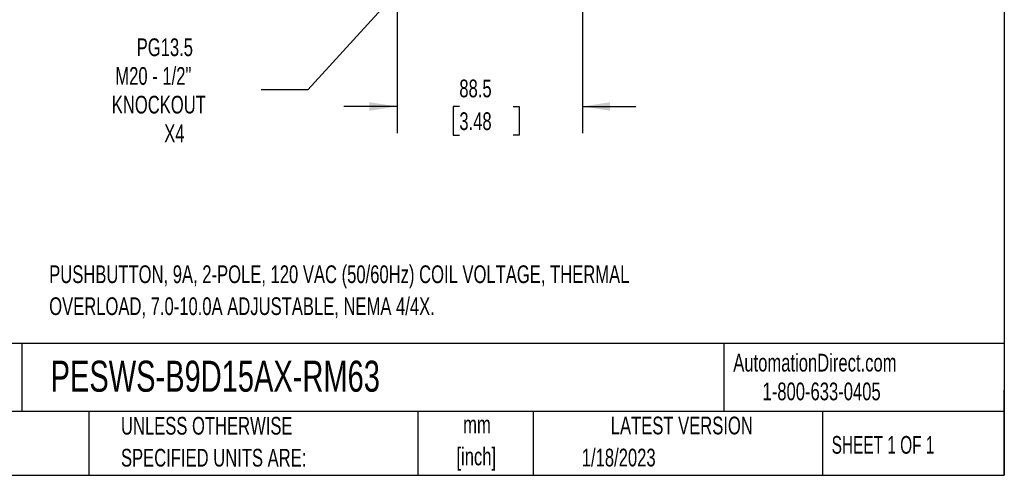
# Model space of a CAD drawing. Header units: millimetres. Extents: x 25 to 1092, y 25 to 838.
# Tile 13 of 46: x 622 to 1092, y 25 to 243. Entities that reach past the tile are written whole.
import ezdxf

# ---------------------------------------------------------------- set-up
doc = ezdxf.new("R2010")
doc.units = ezdxf.units.MM
doc.header["$LTSCALE"] = 4
doc.layers.add('DIMENSIONS', color=140, linetype='Continuous', lineweight=25)
doc.layers.add('TEXT', color=140, linetype='Continuous', lineweight=25)
doc.styles.add('SLDTEXTSTYLE0', font='TXT', dxfattribs={"width": 0.7})
doc.styles.add('SLDTEXTSTYLE1', font='TXT', dxfattribs={"width": 0.65})
doc.dimstyles.new('SLDDIMSTYLE3', dxfattribs={"dimtxt": 8.632031, "dimasz": 13.208, "dimexe": 0, "dimexo": 0.0625, "dimgap": 2.158008, "dimtad": 0, "dimtih": 1, "dimtoh": 1, "dimrnd": 1e-09, "dimzin": 12, "dimdsep": 46, "dimtxsty": 'SLDTEXTSTYLE0', "dimsah": 1, "dimcen": 0.09, "dimadec": 0, "dimazin": 3, "dimtfac": 1, "dimtmove": 0, "dimatfit": 0, "dimfxl": 0, "dimfrac": 2, "dimtolj": 1, "dimtzin": 12, "dimarcsym": 0})
doc.dimstyles.new('SLDDIMSTYLE6', dxfattribs={"dimtxt": 8.632031, "dimasz": 13.208, "dimexe": 0, "dimexo": 0.0625, "dimgap": 2.158008, "dimtad": 0, "dimtih": 1, "dimtoh": 1, "dimrnd": 1e-09, "dimzin": 12, "dimdsep": 46, "dimtxsty": 'SLDTEXTSTYLE0', "dimsah": 1, "dimcen": 0, "dimadec": 0, "dimazin": 3, "dimtfac": 1, "dimtofl": 0, "dimtmove": 0, "dimatfit": 3, "dimfxl": 0, "dimfrac": 2, "dimtolj": 1, "dimtzin": 12, "dimarcsym": 0})

# ---------------------------------------------------------------- blocks, each defined once
blk = doc.blocks.new('SW_NOTE_0')
at = {"layer": 'TEXT', "color": 0, "char_height": 8.4667, "attachment_point": 1, "style": 'SLDTEXTSTYLE0'}
for s, insert in [('PUSHBUTTON, 9A, 2-POLE, 120 VAC (50/60Hz) COIL VOLTAGE, THERMAL', (0, 10.91)), ('OVERLOAD, 7.0-10.0A ADJUSTABLE, NEMA 4/4X.', (0, -4.37))]:
    blk.add_mtext(s, dxfattribs=dict(at, insert=insert))
blk = doc.blocks.new('SW_NOTE_0_1')
at = {"layer": 'TEXT', "color": 0, "char_height": 8.467, "attachment_point": 2, "style": 'SLDTEXTSTYLE0'}
for s, insert in [('mm', (11.38, 10.91)), ('[inch]', (11.04, -4.37))]:
    blk.add_mtext(s, dxfattribs=dict(at, insert=insert))
blk = doc.blocks.new('SW_NOTE_0_2')
at = {"layer": 'TEXT', "color": 0, "char_height": 8.4667, "attachment_point": 1, "style": 'SLDTEXTSTYLE0'}
for s, insert in [('UNLESS OTHERWISE', (0, 10.91)), ('SPECIFIED UNITS ARE:', (0, -4.37))]:
    blk.add_mtext(s, dxfattribs=dict(at, insert=insert))
blk = doc.blocks.new('_D_7')
at = {"layer": 'DIMENSIONS'}
for p, q in [((802.29, 257.27), (802.29, 189.05)), ((890.79, 257.27), (890.79, 189.05)), ((802.29, 201.75), (776.89, 201.75)), ((831.99, 201.75), (829.09, 201.75)), ((829.09, 201.75), (829.09, 188.03)), ((857.64, 201.75), (860.54, 201.75)), ((860.54, 201.75), (860.54, 188.03)), ((890.79, 201.75), (916.19, 201.75)), ((829.09, 188.03), (831.99, 188.03)), ((860.54, 188.03), (857.64, 188.03))]:
    blk.add_line(p, q, dxfattribs=at)
for points in [[(802.29, 201.75), (789.08, 203.78), (789.08, 199.72)], [(890.79, 201.75), (903.99, 199.72), (903.99, 203.78)]]:
    blk.add_solid(points, dxfattribs=at)
at = {"layer": 'DIMENSIONS', "char_height": 8.467, "attachment_point": 1, "style": 'SLDTEXTSTYLE0'}
for s, insert in [('88.5', (831.99, 214.6)), ('3.48', (831.99, 198.95))]:
    blk.add_mtext(s, dxfattribs=dict(at, insert=insert))
blk = doc.blocks.new('_D_10')
at = {"layer": 'DIMENSIONS'}
for p, q in [((813.61, 268.86), (759.61, 209.66)), ((759.61, 209.66), (737.38, 209.66))]:
    blk.add_line(p, q, dxfattribs=at)
blk.add_solid([(813.61, 268.86), (803.21, 260.47), (806.21, 257.73)], dxfattribs=at)
at = {"layer": 'DIMENSIONS', "char_height": 8.467, "attachment_point": 1, "style": 'SLDTEXTSTYLE0'}
for s, insert in [('PG13.5', (677.93, 234.29)), ('M20 - 1/2"', (667.73, 220.57)), ('KNOCKOUT', (666.04, 206.86)), ('X4', (691.08, 193.14))]:
    blk.add_mtext(s, dxfattribs=dict(at, insert=insert))

msp = doc.modelspace()

# ---------------------------------------------------------------- linework, layer by layer
at = {"layer": 'TEXT'}
for p, q in [((1092.2, 838.2), (1092.2, 25.4)), ((1092.2, 88.504), (25.4, 88.504)), ((623.036, 88.504), (623.036, 55.88)), ((958.302, 88.504), (958.302, 55.88)), ((1092.2, 25.4), (1092.2, 66.04)), ((1092.2, 55.88), (25.4, 55.88)), ((655.121, 55.88), (655.121, 25.4)), ((812.097, 55.88), (812.097, 25.4)), ((867.248, 55.88), (867.248, 25.4)), ((1005.395, 55.88), (1005.395, 25.4)), ((25.4, 25.4), (1092.2, 25.4))]:
    msp.add_line(p, q, dxfattribs=at)

# ---------------------------------------------------------------- block references
for name, p in [('SW_NOTE_0', (636.159, 114.864)), ('SW_NOTE_0_2', (670.432, 42.426)), ('SW_NOTE_0_1', (829.018, 43.025))]:
    msp.add_blockref(name, p, dxfattribs=at)

# ---------------------------------------------------------------- texts
for s, insert, char_height, attachment_point, style in [('PESWS-B9D15AX-RM63', (636.831, 80.202), 14.81667, 1, 'SLDTEXTSTYLE0'), ('AutomationDirect.com', (962.78, 83.506), 8.46667, 1, 'SLDTEXTSTYLE0'), ('1-800-633-0405', (976.766, 69.748), 8.46667, 1, 'SLDTEXTSTYLE0'), ('LATEST VERSION', (938.209, 53.456), 8.46667, 2, 'SLDTEXTSTYLE0'), ('SHEET 1 OF 1', (1009.765, 44.206), 8.46667, 1, 'SLDTEXTSTYLE1'), ('1/18/2023', (890.451, 38.126), 8.4667, 1, 'SLDTEXTSTYLE0')]:
    msp.add_mtext(s, dxfattribs=dict(at, insert=insert, char_height=char_height, attachment_point=attachment_point, style=style))

# ---------------------------------------------------------------- dimensions: what is measured, and where the dimension line sits
at = {"layer": 'DIMENSIONS'}
dim = msp.add_diameter_dim_2p(p1=(828.461, 285.133), p2=(813.61, 268.855), text='PG13.5\\PM20 - 1/2"\\PKNOCKOUT\\PX4', dimstyle='SLDDIMSTYLE6', override={"dimpost": '<>'}, dxfattribs=at)
dim.commit()
dim.dimension.update_dxf_attribs({"geometry": '_D_10', "text_midpoint": (698.536, 209.661), "dimtype": 163})
dim = msp.add_linear_dim(base=(890.786, 201.752), p1=(802.286, 262.354), p2=(890.786, 262.354), dimstyle='SLDDIMSTYLE3', dxfattribs=at)
dim.commit()
dim.dimension.update_dxf_attribs({"geometry": '_D_7', "text_midpoint": (844.811, 201.752), "dimtype": 160})

doc.saveas('drawing.dxf')
